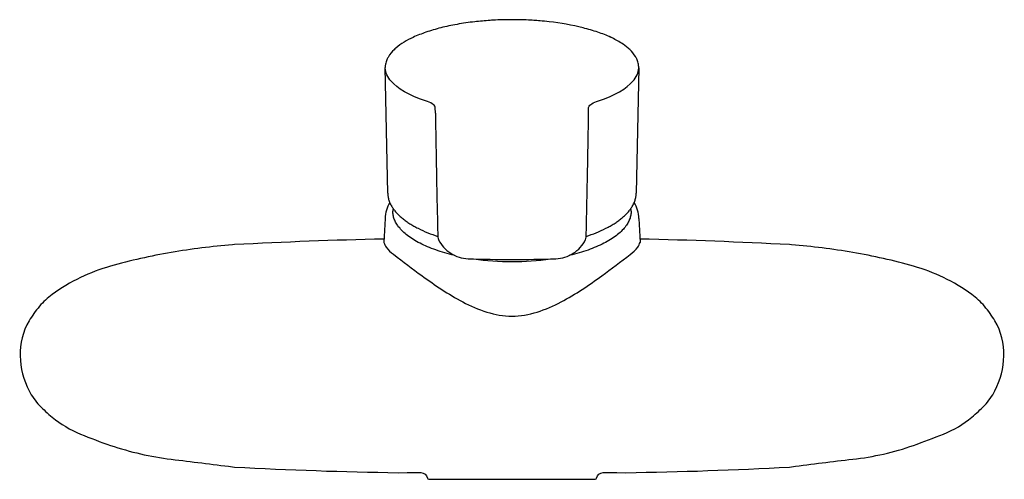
# Model space of a CAD drawing. Header units: millimetres. Extents: x -105 to 105, y -26 to 72.
import ezdxf

# ---------------------------------------------------------------- set-up
doc = ezdxf.new("R2010")
doc.units = ezdxf.units.MM
doc.header["$MEASUREMENT"] = 0
doc.layers.add('PLANNING', color=1, linetype='Continuous')

# ---------------------------------------------------------------- blocks, each defined once
blk = doc.blocks.new('253001_f')
at = {"layer": 'PLANNING'}
for p, q in [((-26.5, 34.67), (-27.02, 61.42)), ((27.02, 61.36), (26.5, 34.67)), ((-16.33, 51.67), (-16.35, 52.87)), ((16.33, 51.67), (16.35, 52.87)), ((-27.07, 29.27), (-27.32, 24.17)), ((27.07, 29.27), (27.32, 24.17))]:
    blk.add_line(p, q, dxfattribs=at)
blk.add_lwpolyline([(-27.29, 24.88, 0.007781), (-59.17, 23.68), (-59.61, 23.64, 0.022552), (-72.66, 22.02, 0.027204), (-85.63, 19.07, 0.041656), (-91.98, 16.67, 0.046253), (-98.04, 13.06, 0.059509), (-100.75, 10.55, 0.042045), (-102.96, 7.44, 0.142935), (-104.88, -0.02, 0.110547), (-102.96, -7.46, 0.073784), (-100.74, -10.57, 0.031102), (-98.06, -13.06, 0.073773), (-91.99, -16.67, 0.017505), (-85.61, -19.08, 0.051379), (-72.66, -22.03, -0.001673), (-59.61, -23.65), (-59.17, -23.69, 0.010021), (-24.27, -24.9), (-22.38, -24.86), (-19.43, -24.87, -0.329255), (-18.04, -26.06, 0.346132), (-17.72, -26.3), (17.72, -26.3, 0.346132), (18.05, -26.06, -0.329255), (19.43, -24.87), (22.38, -24.86), (24.28, -24.9, 0.010021), (59.18, -23.69), (59.62, -23.65, -0.005477), (72.66, -22.02, 0.058791), (85.61, -19.08, 0.010114), (92, -16.67, 0.078174), (98.06, -13.06, 0.027514), (100.75, -10.56, 0.073784), (102.97, -7.45, 0.110547), (104.89, -0.01, 0.142935), (102.97, 7.44, 0.042045), (100.75, 10.55, 0.059509), (98.05, 13.06, 0.046253), (91.99, 16.67, 0.041656), (85.64, 19.07, 0.027204), (72.67, 22.02, 0.022552), (59.62, 23.65), (59.17, 23.68, 0.007783), (27.29, 24.88)], format="xyb", dxfattribs=at)
for centre, radius, start, end in [((-0.19, 2.78), 68.82, 93.746, 96.4722), ((-0.38, 5.66), 65.94, 93.1693, 93.746), ((0.02, -1.62), 73.23, 90.021, 93.1693), ((0.02, -0.43), 72.04, 86.8288, 90.021), ((0.26, 3.96), 67.64, 86.2677, 86.8288), ((0.11, 1.62), 69.99, 85.1876, 86.2677), ((-5.72, 32.08), 38.96, 104.0659, 108.8975), ((-2.77, 20.32), 51.09, 100.0848, 104.0699), ((-1.14, 11.09), 60.46, 96.4722, 100.0773), ((0.4, 5.07), 66.52, 83.4963, 85.1876), ((1.8, 15.75), 55.75, 76.1283, 83.684), ((5.31, 30.64), 40.45, 71.2363, 75.8943), ((-14.59, 53.28), 15.95, 114.0182, 129.6191), ((-8.85, 41.2), 29.32, 108.893, 114.6724), ((9.27, 42.29), 28.15, 65.2243, 71.2363), ((13, 50.32), 19.3, 57.5377, 65.2917), ((-20.26, 60.03), 7.12, 133.1553, 148.7271), ((-18.29, 58.06), 9.91, 130.8051, 133.7098), ((16.67, 56.11), 12.45, 49.4681, 57.4839), ((18.54, 58.36), 9.51, 46.265, 49.2526), ((20.18, 59.96), 7.23, 31.502, 46.8672), ((-22.61, 61.35), 4.42, 156.9677, 169.9976), ((-21.7, 60.97), 5.4, 149.323, 156.9677), ((21.64, 60.93), 5.48, 23.1247, 30.8228), ((22.71, 61.39), 4.31, 9.955, 23.1247), ((-23.13, 61.44), 3.89, 169.9976, 180.286), ((23.01, 61.44), 4.01, 358.9276, 9.955), ((3714.89, 109.22), 3731.66, 180.88361, 181.07977), ((-3540.31, 106.24), 3557.06, 358.91521, 359.12101), ((1470.01, 65.04), 1486.35, 181.00809, 181.53287), ((-1465.93, 64.98), 1482.27, 358.46558, 358.99179), ((-19.79, 28.98), 7.29, 149.484, 177.7648), ((19.79, 28.98), 7.29, 2.2352, 30.516), ((-20.84, 30.8), 4.56, 172.4627, 179.99), ((20.84, 30.8), 4.56, 0.01, 7.5373), ((-6.7, 53.88), 29.86, 243.4921, 252.2325), ((-14.47, 25.33), 1.34, 182.0981, 205.8869), ((14.47, 25.33), 1.34, 334.0252, 357.8812), ((6.7, 53.88), 29.86, 287.7661, 296.5078), ((-9.2, 27.92), 7.21, 206.0672, 237.5321), ((9.17, 27.95), 7.25, 302.4703, 333.779), ((-9.08, 28.11), 7.43, 237.541, 267.8916), ((9.07, 28.15), 7.47, 272.2166, 302.3069), ((-0.09, 283.75), 263.23, 267.984, 272.0548), ((-0.07, 77.92), 57.85, 261.9446, 270.0647), ((0.07, 77.89), 57.83, 269.934, 278.1084)]:
    blk.add_arc(centre, radius, start, end, dxfattribs=at)
for points, knots in [([(-18.01, 54.16), (-22.18, 55.49), (-24.43, 56.96), (-26.55, 59.38), (-26.97, 60.31), (-27.02, 61.25)], [0, 0, 0, 0, 0.2494087, 0.2494087, 0.3971901, 0.3971901, 0.3971901, 0.3971901]), ([(18.01, 54.16), (22.18, 55.49), (24.43, 56.96), (26.55, 59.38), (26.97, 60.31), (27.02, 61.25)], [0, 0, 0, 0, 0.2494087, 0.2494087, 0.3971901, 0.3971901, 0.3971901, 0.3971901]), ([(-16.35, 52.87), (-16.38, 53.1), (-16.53, 53.33), (-17.07, 53.78), (-17.5, 54), (-18.01, 54.16)], [0.0535807, 0.0535807, 0.0535807, 0.0535807, 0.5000878, 0.5000878, 1, 1, 1, 1]), ([(16.35, 52.87), (16.38, 53.1), (16.53, 53.33), (17.07, 53.78), (17.5, 54), (18.01, 54.16)], [0.0535807, 0.0535807, 0.0535807, 0.0535807, 0.5000878, 0.5000878, 1, 1, 1, 1]), ([(-27.32, 24.16), (-27.19, 23.79), (-26.72, 22.77), (-23.79, 20.5), (-18.51, 16.49), (-10.62, 11.05), (0, 7.09), (10.61, 11.05), (18.48, 16.48), (23.76, 20.49), (26.71, 22.76), (27.19, 23.8), (27.32, 24.17)], [0, 0, 0, 0, 1.174444, 3.328955, 10.880679, 21.224873, 32.165579, 43.103897, 53.409536, 60.969333, 63.151215, 64.331932, 64.331932, 64.331932, 64.331932])]:
    blk.add_open_spline(points, degree=3, knots=knots, dxfattribs=at)
for points, weights in [([(-26.5, 34.67), (-26.42, 30.4), (-20.03, 27.16)], [0.97338199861, 0.925853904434, 1]), ([(20.03, 27.16), (26.42, 30.4), (26.5, 34.67)], [1, 0.925853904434, 0.97338199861]), ([(-12.32, 21.42), (-25.4, 24.48), (-25.4, 30.8)], [0.870399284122, 0.803884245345, 1]), ([(25.4, 30.8), (25.4, 24.47), (12.29, 21.41)], [1, 0.80369547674, 0.870527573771])]:
    blk.add_rational_spline(points, weights, degree=2, dxfattribs=at)

msp = doc.modelspace()

# ---------------------------------------------------------------- block references
msp.add_blockref('253001_f', (0, 0))

doc.saveas('drawing.dxf')
